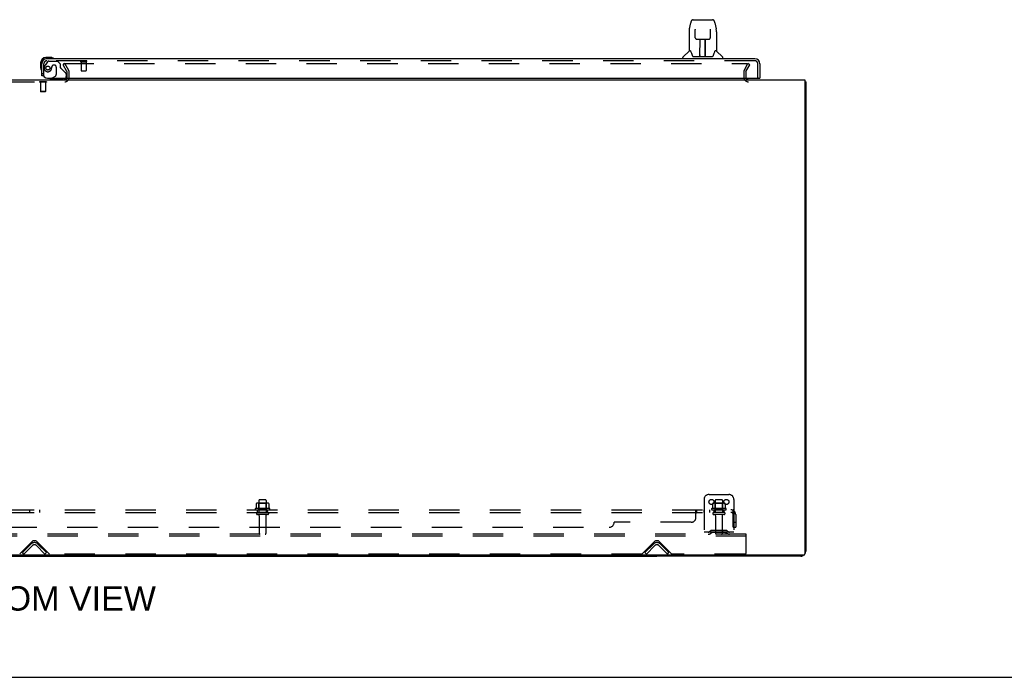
# Model space of a CAD drawing. Header units: inches. Extents: x 0 to 278, y 0 to 180.
# Tile 4 of 76: x 96 to 145, y 0 to 33. Entities that reach past the tile are written whole.
import ezdxf

# ---------------------------------------------------------------- set-up
doc = ezdxf.new("R2010")
doc.units = ezdxf.units.IN
doc.header["$LTSCALE"] = 15.310625
doc.header["$MEASUREMENT"] = 0
doc.linetypes.add('HIDDEN', pattern=[0.2, 0.1, -0.1])
doc.layers.get('0').update_dxf_attribs({"linetype": 'CONTINUOUS'})
for name, color, linetype in [('DEFAULT_2', 8, 'HIDDEN'), ('DIMENSIONS', 7, 'CONTINUOUS'), ('RIGHTHAND_DOOR_ASSEMBLY', 7, 'CONTINUOUS'), ('SUBPANEL', 7, 'CONTINUOUS')]:
    doc.layers.add(name, color=color, linetype=linetype)
doc.styles.get("Standard").update_dxf_attribs({"font": 'arial.ttf'})

msp = doc.modelspace()

# ---------------------------------------------------------------- linework, layer by layer
at = {"color": 3, "linetype": 'Continuous'}
for p, q in [((57.749, 30.107), (135.395, 30.107)), ((135.395, 30.107), (135.395, 6.219)), ((135.447, 30.003), (135.447, 6.353)), ((135.335, 6.159), (57.809, 6.159)), ((135.2, 6.107), (127.947, 6.107))]:
    msp.add_line(p, q, dxfattribs=at)
at = {"color": 7, "linetype": 'Continuous'}
for p, q in [((135.395, 30.003), (135.447, 30.003)), ((65.197, 6.107), (127.947, 6.107)), ((96.572, 6.107), (96.572, 6.159)), ((127.947, 6.159), (127.947, 6.107)), ((0, 0), (278.375, 0))]:
    msp.add_line(p, q, dxfattribs=at)
at = {"color": 3, "linetype": 'Continuous'}
msp.add_lwpolyline([(135.395, 30.023), (135.395, 30.023), (135.399, 30.021), (135.403, 30.02), (135.407, 30.019), (135.411, 30.019), (135.415, 30.018), (135.419, 30.017), (135.423, 30.016), (135.426, 30.016), (135.429, 30.015), (135.432, 30.014), (135.435, 30.013), (135.438, 30.012), (135.44, 30.011), (135.442, 30.01), (135.443, 30.009), (135.445, 30.008), (135.446, 30.007), (135.446, 30.006), (135.447, 30.004), (135.447, 30.003)], dxfattribs=at)
for centre, radius, start, end in [((132.568, 30.249), 0.142, 206.4666, 270), ((135.2, 29.86), 0.246, 35.3368, 36.0831), ((135.2, 6.353), 0.246, 270, 309.4399), ((135.335, 6.219), 0.06, 270, 360), ((135.2, 6.353), 0.246, 320.5601, 360)]:
    msp.add_arc(centre, radius, start, end, dxfattribs=at)
at = {"layer": 'DEFAULT_2', "color": 8, "linetype": 'HIDDEN'}
for p, q in [((98.107, 30.919), (98.017, 30.867)), ((98.213, 30.528), (98.017, 30.867)), ((98.04, 30.919), (132.49, 30.919)), ((98.303, 30.58), (98.107, 30.919)), ((132.34, 30.58), (132.536, 30.919)), ((132.43, 30.528), (132.626, 30.867)), ((132.626, 30.867), (132.536, 30.919)), ((98.218, 30.222), (98.218, 30.511)), ((98.322, 30.222), (98.322, 30.511)), ((132.322, 30.511), (132.322, 30.249)), ((132.426, 30.511), (132.426, 30.249)), ((95.041, 30.003), (98.103, 30.003)), ((96.837, 30.007), (96.837, 29.989)), ((97.174, 30.007), (96.837, 30.007)), ((97.174, 29.989), (96.837, 29.989)), ((96.882, 29.989), (96.882, 29.517)), ((97.13, 29.989), (97.13, 29.517)), ((97.174, 30.007), (97.174, 29.989)), ((96.892, 29.507), (96.882, 29.517)), ((97.13, 29.517), (96.882, 29.517)), ((97.12, 29.507), (96.892, 29.507)), ((97.12, 29.507), (97.13, 29.517)), ((108.229, 8.936), (107.914, 8.936)), ((130.322, 8.961), (130.322, 7.211)), ((130.572, 9.211), (131.572, 9.211)), ((131.229, 8.936), (130.914, 8.936)), ((131.822, 8.961), (131.822, 7.211)), ((108.428, 8.506), (107.716, 8.506)), ((107.753, 8.751), (107.753, 8.532)), ((108.327, 8.772), (107.816, 8.772)), ((107.888, 8.752), (107.868, 8.772)), ((107.888, 8.456), (107.868, 8.436)), ((107.884, 8.906), (107.884, 8.311)), ((108.255, 8.752), (107.888, 8.752)), ((107.888, 8.456), (107.888, 8.752)), ((108.255, 8.456), (107.888, 8.456)), ((108.255, 8.752), (108.275, 8.772)), ((108.255, 8.456), (108.255, 8.752)), ((108.255, 8.456), (108.275, 8.436)), ((108.259, 8.906), (108.259, 8.311)), ((108.391, 8.751), (108.391, 8.532)), ((131.428, 8.506), (130.716, 8.506)), ((130.753, 8.751), (130.753, 8.532)), ((131.327, 8.772), (130.816, 8.772)), ((130.888, 8.752), (130.868, 8.772)), ((130.888, 8.456), (130.868, 8.436)), ((130.884, 8.906), (130.884, 8.311)), ((131.255, 8.752), (130.888, 8.752)), ((130.888, 8.456), (130.888, 8.752)), ((131.255, 8.456), (130.888, 8.456)), ((131.255, 8.752), (131.275, 8.772)), ((131.255, 8.456), (131.255, 8.752)), ((131.255, 8.456), (131.275, 8.436)), ((131.259, 8.906), (131.259, 8.311)), ((131.391, 8.751), (131.391, 8.532)), ((107.738, 8.436), (108.406, 8.436)), ((108.329, 8.311), (107.814, 8.311)), ((108.329, 8.201), (107.814, 8.201)), ((107.907, 8.138), (107.907, 7.241)), ((108.237, 8.138), (108.237, 7.241)), ((130.738, 8.436), (131.406, 8.436)), ((131.329, 8.311), (130.814, 8.311)), ((131.329, 8.201), (130.814, 8.201)), ((130.907, 8.138), (130.907, 7.241)), ((131.237, 8.138), (131.237, 7.241)), ((132.447, 7.211), (60.697, 7.211)), ((132.447, 7.107), (60.697, 7.107)), ((131.822, 7.315), (130.322, 7.315)), ((130.665, 7.383), (130.597, 7.334)), ((130.725, 7.299), (130.657, 7.25)), ((131.412, 7.405), (130.731, 7.405)), ((131.412, 7.301), (130.731, 7.301)), ((130.897, 7.405), (130.897, 7.301)), ((131.247, 7.405), (131.247, 7.301)), ((131.418, 7.299), (131.486, 7.25)), ((131.479, 7.383), (131.547, 7.334)), ((132.447, 7.107), (132.447, 7.211)), ((132.447, 6.273), (132.447, 7.107)), ((95.831, 6.22), (96.439, 6.828)), ((95.968, 6.284), (96.398, 6.714)), ((96.041, 6.211), (96.471, 6.64)), ((96.673, 6.64), (97.102, 6.211)), ((96.704, 6.828), (97.313, 6.22)), ((96.746, 6.714), (97.176, 6.284)), ((127.206, 6.22), (127.814, 6.828)), ((127.343, 6.284), (127.773, 6.714)), ((127.416, 6.211), (127.846, 6.64)), ((128.048, 6.64), (128.477, 6.211)), ((128.079, 6.828), (128.688, 6.22)), ((128.121, 6.714), (128.551, 6.284)), ((96.041, 6.211), (95.968, 6.284)), ((97.102, 6.211), (97.176, 6.284)), ((127.184, 6.211), (97.334, 6.211)), ((127.416, 6.211), (127.343, 6.284)), ((128.477, 6.211), (128.551, 6.284)), ((132.384, 6.211), (128.709, 6.211))]:
    msp.add_line(p, q, dxfattribs=at)
for points in [[(132.49, 30.919), (132.493, 30.919), (132.495, 30.919), (132.497, 30.918), (132.499, 30.918), (132.501, 30.917), (132.503, 30.916), (132.504, 30.914), (132.506, 30.913), (132.507, 30.911), (132.508, 30.909), (132.509, 30.908), (132.51, 30.906), (132.51, 30.904), (132.51, 30.902)], [(132.51, 30.902), (132.51, 30.902), (132.51, 30.9), (132.51, 30.898), (132.509, 30.896), (132.508, 30.894)], [(107.753, 8.532), (107.753, 8.531), (107.753, 8.53), (107.752, 8.529), (107.752, 8.528), (107.752, 8.527), (107.751, 8.527), (107.751, 8.526), (107.751, 8.526), (107.75, 8.526), (107.75, 8.525), (107.75, 8.525), (107.749, 8.525), (107.749, 8.524), (107.749, 8.524), (107.748, 8.524), (107.748, 8.524), (107.748, 8.524), (107.748, 8.524)], [(107.759, 8.76), (107.757, 8.759), (107.756, 8.758), (107.755, 8.757), (107.754, 8.755), (107.753, 8.754), (107.753, 8.752), (107.753, 8.751)], [(108.385, 8.76), (108.386, 8.759), (108.388, 8.758), (108.389, 8.757), (108.39, 8.755), (108.39, 8.754), (108.391, 8.752), (108.391, 8.751)], [(108.396, 8.524), (108.396, 8.524), (108.395, 8.524), (108.395, 8.524), (108.395, 8.524), (108.395, 8.524), (108.394, 8.525), (108.394, 8.525), (108.394, 8.525), (108.393, 8.526), (108.393, 8.526), (108.393, 8.526), (108.392, 8.527), (108.392, 8.527), (108.392, 8.528), (108.391, 8.529), (108.391, 8.53), (108.391, 8.531), (108.391, 8.532)], [(130.753, 8.532), (130.753, 8.531), (130.753, 8.53), (130.752, 8.529), (130.752, 8.528), (130.752, 8.527), (130.751, 8.527), (130.751, 8.526), (130.751, 8.526), (130.75, 8.526), (130.75, 8.525), (130.75, 8.525), (130.749, 8.525), (130.749, 8.524), (130.749, 8.524), (130.748, 8.524), (130.748, 8.524), (130.748, 8.524), (130.748, 8.524)], [(130.759, 8.76), (130.757, 8.759), (130.756, 8.758), (130.755, 8.757), (130.754, 8.755), (130.753, 8.754), (130.753, 8.752), (130.753, 8.751)], [(131.385, 8.76), (131.386, 8.759), (131.388, 8.758), (131.389, 8.757), (131.39, 8.755), (131.39, 8.754), (131.391, 8.752), (131.391, 8.751)], [(131.396, 8.524), (131.396, 8.524), (131.395, 8.524), (131.395, 8.524), (131.395, 8.524), (131.395, 8.524), (131.394, 8.525), (131.394, 8.525), (131.394, 8.525), (131.393, 8.526), (131.393, 8.526), (131.393, 8.526), (131.392, 8.527), (131.392, 8.527), (131.392, 8.528), (131.391, 8.529), (131.391, 8.53), (131.391, 8.531), (131.391, 8.532)]]:
    msp.add_lwpolyline(points, dxfattribs=at)
for centre in [(130.697, 8.836), (131.447, 8.836)]:
    msp.add_circle(centre, 0.128, dxfattribs=at)
for centre, radius, start, end in [((98.185, 30.511), 0.033, 0, 30), ((98.185, 30.511), 0.137, 0, 30), ((132.459, 30.511), 0.137, 150, 180), ((132.459, 30.511), 0.033, 150, 180), ((98.103, 30.222), 0.219, 270, 360), ((98.103, 30.222), 0.115, 270, 360), ((132.568, 30.249), 0.246, 180, 270), ((132.568, 30.249), 0.142, 180, 206.4666), ((107.914, 8.906), 0.03, 90, 180), ((108.229, 8.906), 0.03, 0, 90), ((130.572, 8.961), 0.25, 90, 180), ((130.914, 8.906), 0.03, 90, 180), ((131.229, 8.906), 0.03, 0, 90), ((131.572, 8.961), 0.25, 0, 90), ((107.738, 8.474), 0.0384, 124.4497, 270), ((108.072, 7.906), 0.698, 117.6814, 120.6631), ((107.816, 8.631), 0.141, 90, 113.95), ((108.327, 8.631), 0.141, 66.05, 90), ((108.072, 7.906), 0.698, 59.3369, 62.3186), ((108.406, 8.474), 0.0384, 270, 55.5503), ((130.738, 8.474), 0.0384, 124.4497, 270), ((131.072, 7.906), 0.698, 117.6814, 120.6631), ((130.816, 8.631), 0.141, 90, 113.95), ((131.327, 8.631), 0.141, 66.05, 90), ((131.072, 7.906), 0.698, 59.3369, 62.3186), ((131.406, 8.474), 0.0384, 270, 55.5503), ((107.814, 8.256), 0.055, 90, 270), ((107.844, 8.138), 0.0625, 0, 90), ((108.299, 8.138), 0.0625, 90, 180), ((108.329, 8.256), 0.055, 270, 90), ((130.814, 8.256), 0.055, 90, 270), ((130.844, 8.138), 0.0625, 0, 90), ((131.299, 8.138), 0.0625, 90, 180), ((131.329, 8.256), 0.055, 270, 90), ((107.937, 7.241), 0.03, 180, 270), ((108.207, 7.241), 0.03, 270, 360), ((130.536, 7.419), 0.104, 270, 305.7539), ((130.536, 7.419), 0.208, 270, 305.7539), ((130.731, 7.291), 0.114, 90, 125.7539), ((130.731, 7.291), 0.01, 90, 125.7539), ((130.937, 7.241), 0.03, 180, 270), ((131.207, 7.241), 0.03, 270, 360), ((131.412, 7.291), 0.114, 54.2461, 90), ((131.412, 7.291), 0.01, 54.2461, 90), ((131.608, 7.419), 0.208, 234.2461, 270), ((131.608, 7.419), 0.104, 234.2461, 270), ((96.572, 6.54), 0.246, 45, 135), ((96.572, 6.696), 0.188, 45, 135), ((96.572, 6.54), 0.142, 45, 135), ((127.947, 6.54), 0.246, 45, 135), ((127.947, 6.696), 0.188, 45, 135), ((127.947, 6.54), 0.142, 45, 135), ((97.334, 6.241), 0.03, 225, 270), ((127.184, 6.241), 0.03, 270, 315), ((128.709, 6.241), 0.03, 225, 270), ((132.384, 6.273), 0.0625, 270, 360)]:
    msp.add_arc(centre, radius, start, end, dxfattribs=at)
at = {"layer": 'RIGHTHAND_DOOR_ASSEMBLY', "color": 7, "linetype": 'Continuous'}
for p, q in [((129.585, 32.673), (129.651, 32.979)), ((129.775, 33.133), (130.659, 33.133)), ((129.861, 33.133), (129.86, 33.133)), ((130.659, 33.133), (130.744, 33.133)), ((130.868, 32.979), (130.933, 32.673)), ((129.57, 32.531), (129.57, 31.559)), ((129.871, 32.659), (129.871, 32.656)), ((129.871, 32.656), (129.872, 32.653)), ((129.872, 32.653), (129.872, 32.649)), ((129.872, 32.649), (129.872, 32.641)), ((129.872, 32.641), (129.872, 32.635)), ((129.874, 32.51), (129.872, 32.635)), ((129.879, 32.227), (129.874, 32.51)), ((130.64, 32.227), (130.647, 32.64)), ((130.647, 32.648), (130.647, 32.653)), ((130.647, 32.64), (130.647, 32.648)), ((130.939, 32.643), (130.933, 32.673)), ((130.948, 32.53), (130.948, 31.559)), ((129.879, 32.227), (129.88, 32.214)), ((129.96, 32.149), (130.08, 32.149)), ((130.11, 31.303), (130.125, 32.15)), ((130.116, 32.15), (130.404, 32.15)), ((130.118, 31.734), (130.118, 32.15)), ((130.124, 32.094), (130.118, 32.094)), ((130.121, 31.925), (130.118, 31.925)), ((130.121, 31.913), (130.118, 31.913)), ((130.385, 31.283), (130.37, 32.15)), ((130.371, 32.094), (130.401, 32.094)), ((130.401, 31.925), (130.374, 31.925)), ((130.401, 31.913), (130.374, 31.913)), ((130.376, 32.15), (130.376, 32.094)), ((130.401, 31.283), (130.401, 32.15)), ((130.439, 32.149), (130.559, 32.149)), ((129.565, 31.553), (129.267, 31.255)), ((129.643, 31.559), (129.57, 31.559)), ((129.64, 31.559), (129.646, 31.548)), ((129.706, 31.394), (129.721, 31.347)), ((129.721, 31.347), (129.724, 31.338)), ((129.774, 31.283), (130.745, 31.283)), ((130.111, 31.355), (130.111, 31.329)), ((130.118, 31.283), (130.118, 31.287)), ((130.378, 31.685), (130.401, 31.685)), ((130.401, 31.681), (130.378, 31.681)), ((130.384, 31.329), (130.384, 31.355)), ((130.795, 31.337), (130.798, 31.347)), ((130.872, 31.548), (130.878, 31.557)), ((130.948, 31.559), (130.875, 31.559)), ((130.954, 31.553), (131.252, 31.255)), ((96.887, 30.962), (96.887, 30.706)), ((96.947, 30.962), (96.947, 30.918)), ((97.406, 31.225), (97.15, 31.225)), ((97.193, 31.165), (97.15, 31.165)), ((97.444, 31.222), (97.406, 31.225)), ((129.255, 31.165), (129.255, 31.227)), ((131.263, 31.165), (131.263, 31.227)), ((96.887, 30.706), (96.89, 30.668)), ((97.022, 30.311), (96.947, 30.311)), ((97.458, 30.186), (97.389, 30.146)), ((97.389, 30.107), (97.389, 30.146)), ((133.072, 30.186), (133.134, 30.186))]:
    msp.add_line(p, q, dxfattribs=at)
at = {"layer": 'RIGHTHAND_DOOR_ASSEMBLY', "color": 3, "linetype": 'Continuous'}
for p, q in [((96.947, 30.311), (96.947, 30.918)), ((132.888, 31.165), (97.193, 31.165)), ((133.134, 30.918), (133.134, 30.186)), ((97.239, 30.186), (133.072, 30.186))]:
    msp.add_line(p, q, dxfattribs=at)
at = {"layer": 'RIGHTHAND_DOOR_ASSEMBLY', "color": 8, "linetype": 'HIDDEN'}
for p, q in [((97.051, 30.311), (97.051, 30.918)), ((97.227, 31.006), (97.125, 30.862)), ((132.888, 31.061), (97.193, 31.061)), ((97.291, 31.04), (97.743, 31.04)), ((97.579, 30.848), (97.546, 30.848)), ((97.869, 30.914), (97.743, 31.04)), ((97.869, 30.914), (97.869, 30.735)), ((98.909, 31.018), (99.193, 31.018)), ((98.927, 31.018), (98.927, 30.571)), ((99.175, 31.018), (99.175, 30.571)), ((133.03, 30.186), (133.03, 30.918)), ((97.051, 30.311), (97.022, 30.311)), ((97.448, 30.75), (97.448, 30.761)), ((97.458, 30.186), (97.627, 30.284)), ((97.677, 30.75), (97.677, 30.37)), ((97.927, 30.676), (98.147, 30.457)), ((98.176, 30.386), (98.176, 30.264)), ((98.937, 30.561), (99.165, 30.561)), ((98.019, 30.107), (97.389, 30.107))]:
    msp.add_line(p, q, dxfattribs=at)
at = {"layer": 'RIGHTHAND_DOOR_ASSEMBLY', "color": 7, "linetype": 'Continuous'}
for points in [[(129.775, 33.133), (129.771, 33.133), (129.758, 33.132), (129.745, 33.128), (129.733, 33.123), (129.721, 33.117), (129.711, 33.109), (129.702, 33.1), (129.694, 33.09), (129.687, 33.079), (129.68, 33.068), (129.674, 33.056), (129.668, 33.042), (129.663, 33.027), (129.658, 33.01), (129.653, 32.992), (129.651, 32.979)], [(130.868, 32.979), (130.865, 32.992), (130.86, 33.011), (130.855, 33.027), (130.85, 33.042), (130.844, 33.056), (130.838, 33.069), (130.832, 33.08), (130.825, 33.09), (130.816, 33.1), (130.807, 33.109), (130.797, 33.117), (130.785, 33.124), (130.773, 33.129), (130.76, 33.132), (130.747, 33.133), (130.744, 33.133)], [(129.585, 32.673), (129.58, 32.643), (129.574, 32.603), (129.571, 32.563), (129.57, 32.531)], [(129.871, 32.662), (129.871, 32.662), (129.871, 32.662), (129.871, 32.662), (129.871, 32.662), (129.871, 32.661), (129.871, 32.66), (129.871, 32.659)], [(130.647, 32.653), (130.647, 32.656), (130.647, 32.658), (130.647, 32.659), (130.647, 32.66), (130.647, 32.661), (130.647, 32.662), (130.648, 32.662)], [(130.948, 32.53), (130.947, 32.564), (130.944, 32.604), (130.939, 32.643)], [(129.88, 32.214), (129.884, 32.201), (129.889, 32.19), (129.896, 32.179), (129.905, 32.17), (129.915, 32.162), (129.926, 32.156), (129.938, 32.152), (129.949, 32.15), (129.958, 32.149)], [(130.08, 32.149), (130.083, 32.149), (130.092, 32.149), (130.1, 32.15)], [(130.1, 32.15), (130.108, 32.15), (130.116, 32.15)], [(130.404, 32.15), (130.412, 32.15), (130.42, 32.15)], [(130.42, 32.15), (130.428, 32.149), (130.436, 32.149), (130.439, 32.149)], [(130.56, 32.149), (130.57, 32.15), (130.582, 32.152), (130.594, 32.157), (130.605, 32.163), (130.614, 32.171), (130.623, 32.18), (130.63, 32.191), (130.635, 32.203), (130.638, 32.215), (130.64, 32.227)], [(129.646, 31.548), (129.66, 31.52), (129.675, 31.484), (129.69, 31.442), (129.706, 31.394)], [(129.724, 31.338), (129.728, 31.325), (129.733, 31.315), (129.738, 31.306)], [(129.738, 31.306), (129.744, 31.299), (129.749, 31.293), (129.756, 31.288), (129.763, 31.285), (129.771, 31.283), (129.773, 31.283)], [(130.745, 31.283), (130.747, 31.283), (130.755, 31.285), (130.762, 31.288), (130.769, 31.293), (130.775, 31.299), (130.78, 31.306)], [(130.78, 31.306), (130.785, 31.314), (130.79, 31.325), (130.795, 31.337)], [(130.798, 31.347), (130.812, 31.393), (130.828, 31.44), (130.843, 31.483), (130.858, 31.519), (130.872, 31.548)]]:
    msp.add_lwpolyline(points, dxfattribs=at)
at = {"layer": 'RIGHTHAND_DOOR_ASSEMBLY', "color": 8, "linetype": 'HIDDEN'}
msp.add_circle((97.251, 30.698), 0.101, dxfattribs=at)
at = {"layer": 'RIGHTHAND_DOOR_ASSEMBLY', "color": 7, "linetype": 'Continuous'}
for centre, radius, start, end in [((129.578, 31.539), 0.0197, 97.5, 135), ((130.13, 31.303), 0.0197, 179, 269.9232), ((130.365, 31.303), 0.0197, 270.0771, 1), ((130.94, 31.539), 0.0197, 45, 82.5), ((97.15, 30.962), 0.263, 90, 180), ((97.15, 30.962), 0.203, 90, 180), ((97.406, 30.975), 0.25, 59.1101, 90), ((97.527, 31.18), 0.015, 270, 353.6204), ((97.527, 31.177), 0.015, 6.3796, 59.1101), ((129.295, 31.227), 0.0394, 135, 180), ((131.224, 31.227), 0.0394, 0, 45), ((97.137, 30.706), 0.25, 180, 210.8899), ((96.935, 30.585), 0.015, 210.8899, 263.6204), ((96.932, 30.585), 0.015, 276.3796, 360), ((98.019, 30.264), 0.157, 270, 280.1104), ((98.019, 30.264), 0.157, 291.3822, 330.1697)]:
    msp.add_arc(centre, radius, start, end, dxfattribs=at)
at = {"layer": 'RIGHTHAND_DOOR_ASSEMBLY', "color": 3, "linetype": 'Continuous'}
for centre, radius, start, end in [((97.193, 30.918), 0.246, 90, 180), ((132.888, 30.918), 0.246, 0, 90), ((97.239, 30.436), 0.25, 180, 270), ((133.072, 30.206), 0.02, 270, 360)]:
    msp.add_arc(centre, radius, start, end, dxfattribs=at)
at = {"layer": 'RIGHTHAND_DOOR_ASSEMBLY', "color": 8, "linetype": 'HIDDEN'}
for centre, radius, start, end in [((97.193, 30.918), 0.142, 90, 180), ((97.441, 30.64), 0.386, 144.9, 163.1561), ((97.291, 30.961), 0.079, 90, 144.9), ((97.546, 30.75), 0.098, 90, 180), ((97.579, 30.75), 0.098, 0, 90), ((98.909, 31.039), 0.0215, 90, 270), ((99.193, 31.039), 0.0215, 270, 90), ((132.888, 30.918), 0.142, 0, 90), ((97.251, 30.698), 0.187, 163.1561, 342.1518), ((97.055, 30.761), 0.393, 342.0702, 358.3395), ((97.577, 30.37), 0.1, 300.092, 360), ((97.908, 30.735), 0.039, 180, 248.3904), ((97.857, 30.606), 0.1, 45, 68.3904), ((98.076, 30.386), 0.1, 0, 45), ((98.937, 30.571), 0.01, 180, 270), ((99.165, 30.571), 0.01, 270, 360), ((98.019, 30.264), 0.157, 280.1104, 291.3822), ((98.019, 30.264), 0.157, 330.1697, 360)]:
    msp.add_arc(centre, radius, start, end, dxfattribs=at)
at = {"layer": 'RIGHTHAND_DOOR_ASSEMBLY', "color": 7, "linetype": 'Continuous'}
for centre, start_param, end_param in [((130.11, 31.322), -1.369355, -1.264777), ((130.385, 31.322), -1.876815, -1.570796)]:
    msp.add_ellipse(centre, major_axis=(0.0394, 0), ratio=1, start_param=start_param, end_param=end_param, dxfattribs=at)
at = {"layer": 'SUBPANEL', "color": 8, "linetype": 'HIDDEN'}
for p, q in [((61.353, 8.436), (131.791, 8.436)), ((61.353, 8.311), (131.791, 8.311)), ((96.322, 8.436), (96.322, 8.311)), ((96.822, 8.436), (96.822, 8.311)), ((107.822, 8.311), (107.822, 8.436)), ((108.322, 8.311), (108.322, 8.436)), ((129.916, 8.061), (129.916, 8.382)), ((129.926, 8.401), (129.929, 8.409)), ((129.951, 8.311), (129.951, 8.436)), ((130.313, 8.436), (130.313, 8.311)), ((130.594, 8.436), (130.594, 8.311)), ((130.822, 8.436), (130.822, 8.311)), ((131.322, 8.436), (131.322, 8.311)), ((131.829, 8.382), (131.75, 8.285)), ((131.791, 8.311), (131.791, 8.436)), ((131.791, 7.561), (131.791, 8.199)), ((131.916, 8.199), (131.916, 7.561)), ((67.603, 7.561), (125.541, 7.561)), ((129.666, 7.811), (125.791, 7.811)), ((131.791, 7.811), (131.916, 7.811)), ((131.791, 7.561), (131.916, 7.561))]:
    msp.add_line(p, q, dxfattribs=at)
for points in [[(129.916, 8.382), (129.917, 8.384), (129.919, 8.387), (129.921, 8.39), (129.923, 8.394), (129.924, 8.397), (129.926, 8.401)], [(129.916, 8.285), (129.918, 8.285), (129.919, 8.285), (129.921, 8.285), (129.923, 8.285), (129.925, 8.286), (129.926, 8.287), (129.928, 8.288), (129.93, 8.289), (129.931, 8.291), (129.933, 8.293)], [(129.918, 8.285), (129.919, 8.285), (129.921, 8.285), (129.923, 8.285)], [(129.928, 8.288), (129.93, 8.289), (129.931, 8.291), (129.933, 8.293), (129.934, 8.295), (129.935, 8.297), (129.938, 8.301)], [(129.929, 8.409), (129.931, 8.413), (129.933, 8.417)], [(129.933, 8.417), (129.934, 8.42), (129.936, 8.423), (129.938, 8.426), (129.94, 8.429), (129.942, 8.432), (129.944, 8.433), (129.946, 8.435), (129.948, 8.435), (129.949, 8.436), (129.951, 8.436)], [(129.938, 8.426), (129.94, 8.429), (129.942, 8.432), (129.944, 8.433), (129.946, 8.435), (129.948, 8.435), (129.949, 8.436), (129.951, 8.436)], [(129.938, 8.301), (129.94, 8.303), (129.941, 8.305), (129.943, 8.307), (129.945, 8.308), (129.946, 8.309), (129.948, 8.31), (129.949, 8.311), (129.951, 8.311)], [(129.941, 8.305), (129.943, 8.307), (129.945, 8.308), (129.946, 8.309), (129.948, 8.31), (129.949, 8.311), (129.951, 8.311)], [(131.75, 8.285), (131.75, 8.285), (131.751, 8.285), (131.752, 8.285), (131.753, 8.285), (131.755, 8.286), (131.756, 8.287), (131.758, 8.288), (131.759, 8.289), (131.761, 8.291), (131.763, 8.293), (131.767, 8.297)], [(131.767, 8.297), (131.769, 8.299), (131.772, 8.301), (131.774, 8.303), (131.777, 8.305), (131.779, 8.307), (131.782, 8.308), (131.784, 8.309), (131.787, 8.31), (131.789, 8.311), (131.791, 8.311)], [(131.791, 8.371), (131.791, 8.371), (131.791, 8.371), (131.791, 8.37), (131.791, 8.37), (131.791, 8.37), (131.79, 8.369), (131.79, 8.368), (131.79, 8.368), (131.79, 8.367), (131.79, 8.366), (131.79, 8.366), (131.79, 8.365), (131.79, 8.364), (131.789, 8.363), (131.789, 8.363), (131.789, 8.362), (131.789, 8.361), (131.789, 8.36), (131.789, 8.359), (131.788, 8.359), (131.788, 8.358), (131.788, 8.357), (131.788, 8.356), (131.788, 8.355), (131.787, 8.355), (131.787, 8.354), (131.787, 8.353), (131.787, 8.352), (131.786, 8.351), (131.786, 8.35), (131.786, 8.349), (131.786, 8.349), (131.785, 8.348), (131.785, 8.347), (131.785, 8.346), (131.785, 8.345), (131.784, 8.344), (131.784, 8.343), (131.784, 8.342), (131.783, 8.341), (131.783, 8.341), (131.783, 8.34), (131.782, 8.339), (131.782, 8.338), (131.782, 8.337), (131.781, 8.336), (131.781, 8.335), (131.781, 8.334), (131.78, 8.333), (131.78, 8.332), (131.779, 8.33), (131.779, 8.329), (131.778, 8.328), (131.778, 8.327), (131.778, 8.326), (131.777, 8.325), (131.777, 8.324), (131.776, 8.324), (131.776, 8.323), (131.776, 8.322), (131.775, 8.321), (131.775, 8.32), (131.774, 8.319), (131.774, 8.318), (131.773, 8.317), (131.773, 8.316), (131.773, 8.316), (131.772, 8.315), (131.772, 8.314), (131.771, 8.313), (131.771, 8.313), (131.771, 8.312), (131.77, 8.311), (131.77, 8.311), (131.769, 8.31), (131.769, 8.309), (131.769, 8.309), (131.768, 8.308), (131.768, 8.308), (131.768, 8.307), (131.768, 8.307), (131.768, 8.307)], [(131.768, 8.307), (131.768, 8.307), (131.768, 8.307), (131.768, 8.307), (131.768, 8.307), (131.768, 8.307), (131.768, 8.308), (131.769, 8.308), (131.769, 8.309), (131.769, 8.309), (131.77, 8.31), (131.77, 8.31), (131.771, 8.311)], [(131.814, 8.405), (131.811, 8.413), (131.809, 8.417), (131.808, 8.42), (131.806, 8.423), (131.804, 8.426), (131.802, 8.429), (131.8, 8.432), (131.798, 8.433), (131.796, 8.435), (131.794, 8.435), (131.792, 8.436), (131.791, 8.436)], [(131.791, 8.367), (131.791, 8.368), (131.791, 8.369), (131.791, 8.369), (131.791, 8.37), (131.791, 8.37), (131.791, 8.37), (131.791, 8.371), (131.791, 8.371)], [(131.829, 8.382), (131.827, 8.384), (131.824, 8.387), (131.822, 8.39), (131.82, 8.394), (131.818, 8.397), (131.816, 8.401), (131.814, 8.405)]]:
    msp.add_lwpolyline(points, dxfattribs=at)
for centre, radius, start, end in [((129.666, 8.061), 0.25, 270, 360), ((131.679, 8.199), 0.237, 0, 90), ((131.679, 8.199), 0.112, 0, 90), ((125.541, 7.811), 0.25, 270, 360)]:
    msp.add_arc(centre, radius, start, end, dxfattribs=at)

# ---------------------------------------------------------------- texts
at = {"layer": 'DIMENSIONS', "color": 2, "linetype": 'Continuous', "insert": (96.598, 4.588), "char_height": 1.22812, "width": 12.17168, "attachment_point": 2, "line_spacing_factor": 0.9}
msp.add_mtext('BOTTOM VIEW', dxfattribs=at)

doc.saveas('drawing.dxf')
